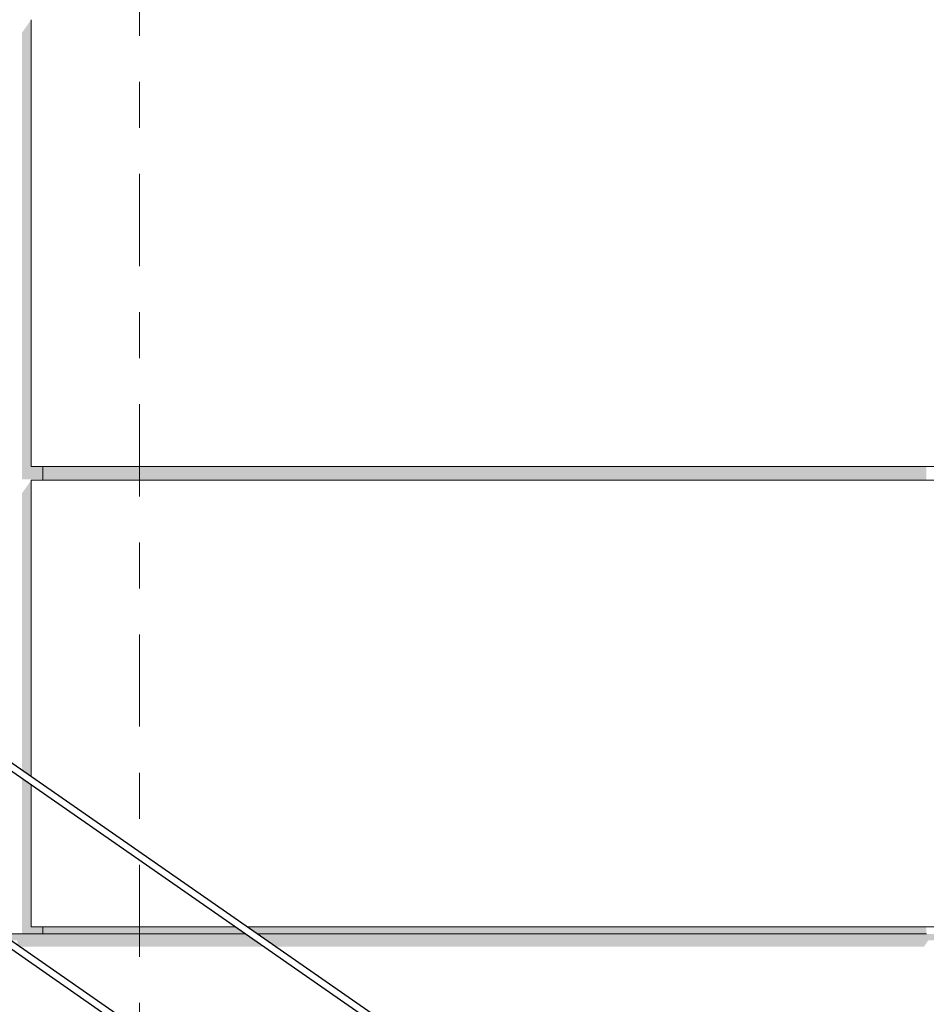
# Model space of a CAD drawing. Header units: metres. Extents: x -52 to 321, y -8 to 26.
# Tile 206 of 256: x 307.17 to 309.14, y 3.19 to 5.33. Entities that reach past the tile are written whole.
import ezdxf
from ezdxf.enums import TextEntityAlignment as Align

# ---------------------------------------------------------------- set-up
doc = ezdxf.new("R2010")
doc.units = ezdxf.units.M
doc.header["$MEASUREMENT"] = 0
doc.linetypes.add('Raster', pattern=[0.4, 0.2, -0.1, 0, -0.1])
for name, color, linetype in [('10 Wand außen', 7, 'Continuous'), ('40 Absturzsicherung', 7, 'Continuous'), ('50 Sanitäreinrichtung', 7, 'Continuous'), ('90 Achsraster', 7, 'Continuous'), ('94 Genehmigungsplanung Bemaßung', 7, 'Continuous')]:
    doc.layers.add(name, color=color, linetype=linetype)
doc.styles.add('ERSTELLTER_STIL_1', font='arial.ttf')
doc.styles.add('ERSTELLTER_STIL_2', font='arial.ttf')
doc.dimstyles.new('ERSTELLTER_STIL__1', dxfattribs={"dimtxt": 0.25, "dimasz": 0.19, "dimexe": 0.18, "dimexo": 0.1, "dimgap": 0, "dimtad": 1, "dimtih": 1, "dimtoh": 1, "dimzin": 0, "dimdsep": 46, "dimtxsty": 'ERSTELLTER_STIL_2', "dimblk": 'ARROWHEAD_6', "dimblk1": 'ARROWHEAD_6', "dimblk2": 'ARROWHEAD_6', "dimcen": 0.09, "dimclrd": 7, "dimclre": 7, "dimclrt": 7, "dimazin": 0, "dimtfac": 1, "dimtdec": 4, "dimtmove": 0, "dimatfit": 3, "dimfxl": 1, "dimtolj": 1, "dimtzin": 0, "dimarcsym": 0})

# ---------------------------------------------------------------- blocks, each defined once
blk = doc.blocks.new('Standard-Rastermarker[16]_2', base_point=(307.4261, 9.9973))
at = {"layer": '90 Achsraster', "color": 14, "linetype": 'Raster', "lineweight": 18, "true_color": 0xa80000}
blk.add_line((307.4261, 8.9973), (307.4261, -1.0027), dxfattribs=at)
at = {"layer": '90 Achsraster', "color": 14, "lineweight": 18, "true_color": 0xa80000, "style": 'ERSTELLTER_STIL_1'}
for tag, p in [('AC_MarkerText_1_0', (307.4261, 10.4973)), ('AC_MarkerText_1_1', (307.4261, -2.2027))]:
    blk.add_attdef(tag, text='', height=0.3, rotation=360, dxfattribs=at).set_placement(p, align=Align.TOP_CENTER)
blk = doc.blocks.new('*D55', base_point=(33626.1154, -0.0027))
at = {"layer": '94 Genehmigungsplanung Bemaßung', "color": 7, "linetype": 'Continuous', "lineweight": 13}
for p, q in [((297.0161, 9.1905), (297.0161, 9.5655)), ((312.8361, 9.1905), (312.8361, 9.5655)), ((297.1161, 9.478), (296.9161, 9.278)), ((312.7361, 9.278), (312.9361, 9.478)), ((296.8661, 9.378), (297.0161, 9.378)), ((297.0161, 9.378), (312.8361, 9.378)), ((312.8361, 9.378), (312.9861, 9.378))]:
    blk.add_line(p, q, dxfattribs=at)
at = {"layer": '94 Genehmigungsplanung Bemaßung', "color": 7, "lineweight": 13, "insert": (304.4971, 9.428), "char_height": 0.25, "attachment_point": 7, "style": 'ERSTELLTER_STIL_2'}
blk.add_mtext('\\A1;{\\pql;\\fArial|b0|i0|c0|p0;\\W1.000000;15,82}', dxfattribs=at)
blk = doc.blocks.new('ARROWHEAD_6')
at = {"color": 0, "linetype": 'Continuous', "lineweight": 0}
for p, q in [((-0.5, -0.5), (0.5, 0.5)), ((0, 0), (-1, 0))]:
    blk.add_line(p, q, dxfattribs=at)

msp = doc.modelspace()

# ---------------------------------------------------------------- hatches: boundary and pattern name
at = {"layer": '10 Wand außen', "linetype": 'Continuous', "lineweight": 0, "true_color": 0x000000}
for points in [[(307.1259, 3.3473), (307.1463, 3.3331), (307.1611, 3.3331), (307.1611, 3.3229), (307.1654, 3.3198), (307.6956, 3.3198), (307.6561, 3.3473)], [(312.7561, 3.3473), (307.6824, 3.3473), (307.7219, 3.3198), (309.1311, 3.3198), (309.1405, 3.3331), (309.1611, 3.3331), (309.1611, 3.3198), (311.1311, 3.3198), (311.1405, 3.3331), (311.1611, 3.3331), (311.1611, 3.3198), (312.7561, 3.3198)]]:
    msp.add_hatch(color=18, dxfattribs=at).paths.add_polyline_path(points)
at = {"layer": '50 Sanitäreinrichtung', "linetype": 'Continuous', "lineweight": 0, "true_color": 0x000000}
for points in [[(307.1711, 4.334), (307.2161, 4.334), (307.2161, 4.3623), (307.1911, 4.3623), (307.1911, 5.3323), (307.1711, 5.304)], [(307.2161, 4.3323), (309.1361, 4.3323), (309.1361, 4.3623), (307.2161, 4.3623)], [(307.1911, 4.3323), (307.1711, 4.304), (307.1711, 3.7024), (307.1911, 3.6885)], [(307.1711, 3.3473), (307.2161, 3.3473), (307.2161, 3.3623), (307.1911, 3.3623), (307.1911, 3.6702), (307.1711, 3.6841)], [(307.2161, 3.3623), (307.2161, 3.3473), (307.6561, 3.3473), (307.6345, 3.3623)], [(309.1361, 3.3623), (307.6608, 3.3623), (307.6824, 3.3473), (309.1361, 3.3473)]]:
    msp.add_hatch(color=18, dxfattribs=at).paths.add_polyline_path(points)

# ---------------------------------------------------------------- linework, layer by layer
at = {"layer": '10 Wand außen', "color": 7, "linetype": 'Continuous', "lineweight": 13}
for p, q in [((307.6561, 3.3473), (307.2161, 3.3473)), ((309.1361, 3.3473), (307.6824, 3.3473))]:
    msp.add_line(p, q, dxfattribs=at)
at = {"layer": '40 Absturzsicherung', "color": 250, "linetype": 'Continuous', "lineweight": 25, "true_color": 0x191919}
for p, q in [((310.4228, 1.4442), (306.2236, 4.3603)), ((310.4153, 1.4312), (306.2311, 4.3368)), ((307.8983, 2.8109), (307.0685, 3.3872)), ((307.8983, 2.7926), (307.0685, 3.3689))]:
    msp.add_line(p, q, dxfattribs=at)
at = {"layer": '50 Sanitäreinrichtung', "color": 251, "linetype": 'Continuous', "lineweight": 18, "true_color": 0x5f5f5f}
for p, q in [((307.1911, 4.3623), (307.1911, 5.3323)), ((309.1611, 4.3623), (307.1911, 4.3623)), ((307.2161, 4.3323), (307.2161, 4.3623)), ((309.1611, 4.3323), (307.1911, 4.3323)), ((307.1911, 3.6885), (307.1911, 4.3323)), ((307.1911, 3.3623), (307.1911, 3.6702)), ((307.6345, 3.3623), (307.1911, 3.3623)), ((307.2161, 3.3473), (307.2161, 3.3623)), ((309.1611, 3.3623), (307.6608, 3.3623)), ((307.2161, 3.3473), (307.1361, 3.3473))]:
    msp.add_line(p, q, dxfattribs=at)

# ---------------------------------------------------------------- block references
at = {"layer": '90 Achsraster', "color": 7, "linetype": 'Continuous', "lineweight": 18}
msp.add_blockref('Standard-Rastermarker[16]_2', (307.4261, 9.9973), dxfattribs=at)

# ---------------------------------------------------------------- dimensions: what is measured, and where the dimension line sits
at = {"layer": '94 Genehmigungsplanung Bemaßung', "color": 7, "linetype": 'Continuous', "lineweight": 13}
dim = msp.add_linear_dim(base=(312.8361, 9.378), p1=(297.0161, 3.3473), p2=(312.8361, 3.3473), dimstyle='ERSTELLTER_STIL__1', dxfattribs=at)
dim.commit()
dim.dimension.update_dxf_attribs({"geometry": '*D55', "text_midpoint": (304.9158, 9.553), "dimtype": 160})

doc.saveas('drawing.dxf')
